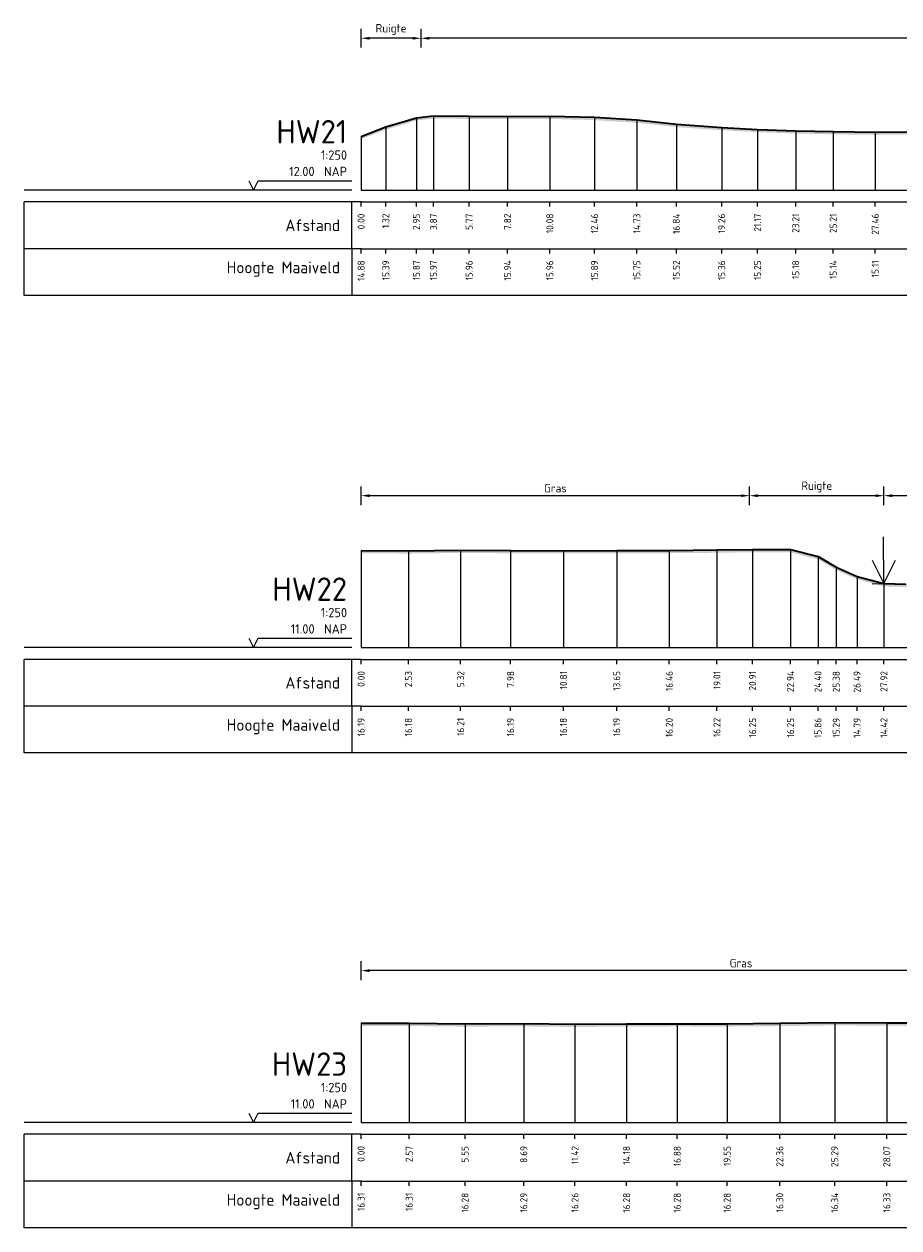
# Model space of a CAD drawing. Header units: metres. Extents: x 197882 to 206172, y 361908 to 364395.
# Tile 4 of 41: x 205766 to 205813, y 363771 to 363835. Entities that reach past the tile are written whole.
import ezdxf
from ezdxf.enums import TextEntityAlignment as Align

# ---------------------------------------------------------------- set-up
doc = ezdxf.new("R2010")
doc.units = ezdxf.units.M
doc.header["$PDMODE"] = 35
doc.header["$PDSIZE"] = 0.075
for name, color, linetype, lineweight in [('B-ME-GR-RIET-SD', 120, 'Continuous', 25), ('X-ME-AL-PROFIEL_HUIDIG MAAIVELD-GD', 252, 'Continuous', 0), ('X-XX-AL-DETAIL1-M', 7, 'Continuous', 18), ('X-XX-AL-DWARSPROFIEL_PROFIELLIJN MAAIVELD-GD', 8, 'Continuous', 35)]:
    doc.layers.add(name, color=color, linetype=linetype, lineweight=lineweight)
doc.layers.add('X-ME-AL-PROFIELRASTER-S', color=7, linetype='Continuous')
doc.styles.add('NLCS-ISO-ANNOTATIEF-T18', font='NLCS-ISO.ttf', dxfattribs={"height": 1.8})
doc.styles.add('NLCS-ISO-ANNOTATIVE-T18', font='NLCS-ISO.ttf', dxfattribs={"height": 1.8})
doc.dimstyles.new('NLCS-ANNOTATIEF-T18-PIJL_L2_H0', dxfattribs={"dimtxt": 2.5, "dimasz": 1.8, "dimexe": 2, "dimexo": 2, "dimgap": 0.7, "dimtad": 1, "dimzin": 0, "dimdsep": 46, "dimtxsty": 'NLCS-ISO-ANNOTATIEF-T18', "dimcen": 0, "dimdle": 2, "dimclrd": 256, "dimclre": 256, "dimclrt": 10, "dimaunit": 2, "dimadec": 0, "dimazin": 0, "dimtfac": 1, "dimtdec": 3, "dimtofl": 0, "dimtmove": 0, "dimatfit": 3, "dimfxl": 2, "dimfxlon": 1, "dimtfillclr": 256, "dimtolj": 1, "dimtzin": 0, "dimlwd": -1, "dimlwe": -1, "dimarcsym": 0})

# ---------------------------------------------------------------- blocks, each defined once
blk = doc.blocks.new('SAL-PROFIELRASTER-D')
at = {"color": 0, "linetype": 'ByBlock', "lineweight": -2, "flags": 128}
for points in [[(-2, 0), (-72, 0)], [(-24, 2), (-23, 0), (-22, 2), (-2, 2)], [(-72, -12.5), (-72, -2.5)], [(0, -2.5), (-72, -2.5)], [(-2, -12.5), (-2, -2.5)], [(0, -12.5), (-72, -12.5)]]:
    blk.add_lwpolyline(points, dxfattribs=at)
at = {"color": 0, "linetype": 'ByBlock', "lineweight": -2, "style": 'NLCS-ISO-ANNOTATIVE-T18'}
blk.add_text('NAP', height=2, dxfattribs=at).set_placement((-3, 3), align=Align.RIGHT)
blk.add_text('Afstand', height=2.5, dxfattribs=at).set_placement((-4.5, -7.5), align=Align.MIDDLE_RIGHT)
for tag, height, p in [('PROFIELNR', 5, (-3, 10)), ('SCHAAL', 2, (-3, 6.5)), ('NAP', 2, (-9.94, 3))]:
    blk.add_attdef(tag, text='', height=height, dxfattribs=at).set_placement(p, align=Align.RIGHT)
blk = doc.blocks.new('SAL-PROFIELRASTER_BALK_EIND1-D')
at = {"color": 0, "linetype": 'ByBlock', "lineweight": -2}
blk.add_line((1, -12.5), (1, -2.5), dxfattribs=at)
at = {"color": 0, "linetype": 'ByBlock', "lineweight": -2, "flags": 128}
for points in [[(0, 0), (1, 0)], [(0, -2.5), (1, -2.5)], [(0, -12.5), (1, -12.5)]]:
    blk.add_lwpolyline(points, dxfattribs=at)
blk = doc.blocks.new('SAL-PROFIELRASTER_BALK-D')
at = {"color": 0, "linetype": 'ByBlock', "lineweight": -2}
for p, q in [((-72, -12.5), (-72, -2.5)), ((-2, -2.5), (-2, -12.5)), ((0, -12.5), (-72, -12.5))]:
    blk.add_line(p, q, dxfattribs=at)
at = {"color": 0, "linetype": 'ByBlock', "lineweight": -2, "style": 'NLCS-ISO-ANNOTATIVE-T18'}
for tag, height, p in [('TITEL1', 2.5, (-4.5, -6.5)), ('TITEL2', 1.5, (-4.5, -9.5))]:
    blk.add_attdef(tag, text='', height=height, dxfattribs=at).set_placement(p, align=Align.MIDDLE_RIGHT)
blk = doc.blocks.new('SAL-PROFIELRASTER_BALK_EIND2-D')
at = {"color": 0, "linetype": 'ByBlock', "lineweight": -2}
for p, q in [((1, -2.5), (1, -12.5)), ((1, -12.5), (0, -12.5))]:
    blk.add_line(p, q, dxfattribs=at)
blk = doc.blocks.new('SAL-PROFIELRASTER_BALK_DATA-D')
at = {"color": 0, "linetype": 'ByBlock', "lineweight": -2}
blk.add_lwpolyline([(0, -3.5), (0, -2.5)], dxfattribs=at)
at = {"color": 0, "linetype": 'ByBlock', "lineweight": -2, "style": 'NLCS-ISO-ANNOTATIVE-T18'}
blk.add_attdef('GETAL', text='', height=1.5, rotation=90, dxfattribs=at).set_placement((0.75, -5), align=Align.RIGHT)
blk = doc.blocks.new('SAL-PROFIELRASTER_AANHAAL-D')
at = {"color": 9, "linetype": 'ByBlock', "lineweight": -2, "flags": 128}
blk.add_lwpolyline([(0, 1), (0, 0)], dxfattribs=at)
blk = doc.blocks.new('*D31')
at = {"layer": 'Defpoints', "color": 0, "transparency": 16777216}
for p in [(205787.059, 363834.542), (205787.059, 363826.427), (205962.44, 363826.427)]:
    blk.add_point(p, dxfattribs=at)
at = {"layer": 'X-XX-AL-DETAIL1-M', "transparency": 16777216}
for p, q in [((205787.059, 363834.042), (205787.059, 363835.042)), ((205961.99, 363834.542), (205787.509, 363834.542)), ((205962.44, 363834.042), (205962.44, 363835.042))]:
    blk.add_line(p, q, dxfattribs=at)
for points in [[(205787.509, 363834.617), (205787.509, 363834.467), (205787.059, 363834.542)], [(205961.99, 363834.617), (205961.99, 363834.467), (205962.44, 363834.542)]]:
    blk.add_solid(points, dxfattribs=at)
at = {"layer": 'X-XX-AL-DETAIL1-M', "color": 10, "transparency": 16777216, "insert": (205874.75, 363834.942), "char_height": 0.45, "attachment_point": 5, "style": 'NLCS-ISO-ANNOTATIEF-T18'}
blk.add_mtext('\\A1;Gras', dxfattribs=at)
blk = doc.blocks.new('*D33')
at = {"layer": 'Defpoints', "color": 0, "transparency": 16777216}
for p in [(205783.859, 363810.112), (205783.859, 363801.997), (205804.609, 363801.997)]:
    blk.add_point(p, dxfattribs=at)
at = {"layer": 'X-XX-AL-DETAIL1-M', "transparency": 16777216}
for p, q in [((205783.859, 363809.612), (205783.859, 363810.612)), ((205804.159, 363810.112), (205784.309, 363810.112)), ((205804.609, 363809.612), (205804.609, 363810.612))]:
    blk.add_line(p, q, dxfattribs=at)
for points in [[(205784.309, 363810.187), (205784.309, 363810.037), (205783.859, 363810.112)], [(205804.159, 363810.187), (205804.159, 363810.037), (205804.609, 363810.112)]]:
    blk.add_solid(points, dxfattribs=at)
at = {"layer": 'X-XX-AL-DETAIL1-M', "color": 10, "transparency": 16777216, "insert": (205794.234, 363810.512), "char_height": 0.45, "attachment_point": 5, "style": 'NLCS-ISO-ANNOTATIEF-T18'}
blk.add_mtext('\\A1;Gras', dxfattribs=at)
blk = doc.blocks.new('SGR-RIET DWP-SOD')
at = {"flags": 128}
for points in [[(0, 0), (-0.01, 1)], [(-0.255, 0.497), (0, 0), (0.245, 0.503)], [(-0.25, -0.003), (0.25, 0.003)]]:
    blk.add_lwpolyline(points, dxfattribs=at)
blk = doc.blocks.new('*D34')
at = {"layer": 'Defpoints', "color": 0, "transparency": 16777216}
for p in [(205811.783, 363810.112), (205811.783, 363801.997), (205822.769, 363801.997)]:
    blk.add_point(p, dxfattribs=at)
at = {"layer": 'X-XX-AL-DETAIL1-M', "transparency": 16777216}
for p, q in [((205811.783, 363809.612), (205811.783, 363810.612)), ((205822.319, 363810.112), (205812.233, 363810.112)), ((205822.769, 363809.612), (205822.769, 363810.612))]:
    blk.add_line(p, q, dxfattribs=at)
for points in [[(205812.233, 363810.187), (205812.233, 363810.037), (205811.783, 363810.112)], [(205822.319, 363810.187), (205822.319, 363810.037), (205822.769, 363810.112)]]:
    blk.add_solid(points, dxfattribs=at)
at = {"layer": 'X-XX-AL-DETAIL1-M', "color": 10, "transparency": 16777216, "insert": (205817.276, 363810.512), "char_height": 0.45, "attachment_point": 5, "style": 'NLCS-ISO-ANNOTATIEF-T18'}
blk.add_mtext('\\A1;Riet', dxfattribs=at)
blk = doc.blocks.new('*D38')
at = {"layer": 'Defpoints', "color": 0, "transparency": 16777216}
for p in [(205783.859, 363784.747), (205783.859, 363776.632), (205824.439, 363776.632)]:
    blk.add_point(p, dxfattribs=at)
at = {"layer": 'X-XX-AL-DETAIL1-M', "transparency": 16777216}
for p, q in [((205783.859, 363784.247), (205783.859, 363785.247)), ((205824.439, 363784.247), (205824.439, 363785.247)), ((205823.989, 363784.747), (205784.309, 363784.747))]:
    blk.add_line(p, q, dxfattribs=at)
for points in [[(205784.309, 363784.822), (205784.309, 363784.672), (205783.859, 363784.747)], [(205823.989, 363784.822), (205823.989, 363784.672), (205824.439, 363784.747)]]:
    blk.add_solid(points, dxfattribs=at)
at = {"layer": 'X-XX-AL-DETAIL1-M', "color": 10, "transparency": 16777216, "insert": (205804.149, 363785.147), "char_height": 0.45, "attachment_point": 5, "style": 'NLCS-ISO-ANNOTATIEF-T18'}
blk.add_mtext('\\A1;Gras', dxfattribs=at)
blk = doc.blocks.new('*D47')
at = {"layer": 'Defpoints', "color": 0, "transparency": 16777216}
for p in [(205783.859, 363834.542), (205783.859, 363826.427), (205787.059, 363826.427)]:
    blk.add_point(p, dxfattribs=at)
at = {"layer": 'X-XX-AL-DETAIL1-M', "transparency": 16777216}
for p, q in [((205783.859, 363834.042), (205783.859, 363835.042)), ((205786.609, 363834.542), (205784.309, 363834.542)), ((205787.059, 363834.042), (205787.059, 363835.042))]:
    blk.add_line(p, q, dxfattribs=at)
for points in [[(205784.309, 363834.617), (205784.309, 363834.467), (205783.859, 363834.542)], [(205786.609, 363834.617), (205786.609, 363834.467), (205787.059, 363834.542)]]:
    blk.add_solid(points, dxfattribs=at)
at = {"layer": 'X-XX-AL-DETAIL1-M', "color": 10, "transparency": 16777216, "insert": (205785.459, 363835.01), "char_height": 0.45, "attachment_point": 5, "style": 'NLCS-ISO-ANNOTATIEF-T18'}
blk.add_mtext('\\A1;Ruigte', dxfattribs=at)
blk = doc.blocks.new('*D48')
at = {"layer": 'Defpoints', "color": 0, "transparency": 16777216}
for p in [(205804.609, 363810.112), (205804.609, 363801.997), (205811.783, 363801.997)]:
    blk.add_point(p, dxfattribs=at)
at = {"layer": 'X-XX-AL-DETAIL1-M', "transparency": 16777216}
for p, q in [((205804.609, 363809.612), (205804.609, 363810.612)), ((205811.333, 363810.112), (205805.059, 363810.112)), ((205811.783, 363809.612), (205811.783, 363810.612))]:
    blk.add_line(p, q, dxfattribs=at)
for points in [[(205805.059, 363810.187), (205805.059, 363810.037), (205804.609, 363810.112)], [(205811.333, 363810.187), (205811.333, 363810.037), (205811.783, 363810.112)]]:
    blk.add_solid(points, dxfattribs=at)
at = {"layer": 'X-XX-AL-DETAIL1-M', "color": 10, "transparency": 16777216, "insert": (205808.196, 363810.579), "char_height": 0.45, "attachment_point": 5, "style": 'NLCS-ISO-ANNOTATIEF-T18'}
blk.add_mtext('\\A1;Ruigte', dxfattribs=at)

msp = doc.modelspace()

# ---------------------------------------------------------------- hatches: boundary and pattern name
at = {"layer": 'X-ME-AL-PROFIEL_HUIDIG MAAIVELD-GD'}
h = msp.add_hatch(dxfattribs=at)
h.set_pattern_fill('AGR-MAAIVELD', color=256, scale=0.05, pattern_type=2)
h.set_pattern_definition([(45, (-18.044, 287.2977), (-0.25000007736, 0.25000007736), []), (45, (-18.0797, 287.3334), (0, 0.50000015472), [0.3535535, -0.3535535]), (45, (-18.11543, 287.36912), (0, 0.50000015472), [0.3535535, -0.3535535]), (45, (-18.15164, 287.40533), (0, 0.50000015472), [0.3535535, -0.3535535]), (45, (-18.18686, 287.44055), (0, 0.50000015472), [0.3535535, -0.3535535]), (45, (-18.22257, 287.47626), (0, 0.50000015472), [0.3535535, -0.3535535]), (45, (-18.2583, 287.51198), (0, 0.50000015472), [0.3535535, -0.3535535]), (315, (-18.044, 287.2977), (0.25000007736, 0.25000007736), []), (315, (-18.0083, 287.3334), (0.50000015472, -1e-16), [0.3535535, -0.3535535]), (315, (-17.97257, 287.36912), (0.50000015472, -1e-16), [0.3535535, -0.3535535]), (315, (-17.93636, 287.40533), (0.50000015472, -1e-16), [0.3535535, -0.3535535]), (315, (-17.90114, 287.44055), (0.50000015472, -1e-16), [0.3535535, -0.3535535]), (315, (-17.86543, 287.47626), (0.50000015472, -1e-16), [0.3535535, -0.3535535]), (315, (-17.8297, 287.51198), (0.50000015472, -1e-16), [0.3535535, -0.3535535])])
h.paths.add_polyline_path([(205965.784, 363829.689), (205963.249, 363829.738), (205962.44, 363829.853), (205961.267, 363829.846), (205959.509, 363829.749), (205957.219, 363829.697), (205954.964, 363829.668), (205952.387, 363829.62), (205949.905, 363829.509), (205947.204, 363829.454), (205944.991, 363829.362), (205942.618, 363829.252), (205940.697, 363829.154), (205939.224, 363829.052), (205937.25, 363828.965), (205935.629, 363828.957), (205933.603, 363829.022), (205931.727, 363829.149), (205930.417, 363829.177), (205928.071, 363829.284), (205925.69, 363829.39), (205922.032, 363829.39), (205919.596, 363829.436), (205917.21, 363829.432), (205914.649, 363829.451), (205912.4, 363829.456), (205910.133, 363829.471), (205907.913, 363829.55), (205905.51, 363829.55), (205902.934, 363829.665), (205900.547, 363829.724), (205898.154, 363829.8), (205896.287, 363829.867), (205894.081, 363829.934), (205891.964, 363829.979), (205889.499, 363830.033), (205887.53, 363830.006), (205885.149, 363829.905), (205883.011, 363829.764), (205880.369, 363829.546), (205877.949, 363829.419), (205875.513, 363829.313), (205873.299, 363829.259), (205871.042, 363829.237), (205868.688, 363829.233), (205866.494, 363829.175), (205864.461, 363829.156), (205862.348, 363829.141), (205860.466, 363829.154), (205858.289, 363829.185), (205856.367, 363829.189), (205854.359, 363829.179), (205852.204, 363829.22), (205850.166, 363829.27), (205848.258, 363829.218), (205846.364, 363829.306), (205844.416, 363829.322), (205842.182, 363829.351), (205840.113, 363829.381), (205838.166, 363829.364), (205835.868, 363829.414), (205833.74, 363829.461), (205831.616, 363829.487), (205829.474, 363829.512), (205827.391, 363829.547), (205825.152, 363829.579), (205823.102, 363829.604), (205821.377, 363829.685), (205819.609, 363829.603), (205817.392, 363829.592), (205815.494, 363829.565), (205813.407, 363829.548), (205811.319, 363829.532), (205809.074, 363829.563), (205807.07, 363829.603), (205805.031, 363829.676), (205803.117, 363829.782), (205800.697, 363829.947), (205798.588, 363830.178), (205796.323, 363830.319), (205793.939, 363830.388), (205791.681, 363830.371), (205789.629, 363830.382), (205787.728, 363830.399), (205786.812, 363830.299), (205785.182, 363829.817), (205783.859, 363829.303), (205783.859, 363829.153), (205785.182, 363829.667), (205786.812, 363830.149), (205787.728, 363830.249), (205789.629, 363830.232), (205791.681, 363830.221), (205793.939, 363830.238), (205796.323, 363830.169), (205798.588, 363830.028), (205800.697, 363829.797), (205803.117, 363829.632), (205805.031, 363829.526), (205807.07, 363829.453), (205809.074, 363829.413), (205811.319, 363829.382), (205813.407, 363829.398), (205815.494, 363829.415), (205817.392, 363829.442), (205819.609, 363829.453), (205821.377, 363829.535), (205823.102, 363829.454), (205825.152, 363829.429), (205827.391, 363829.397), (205829.474, 363829.362), (205831.616, 363829.337), (205833.74, 363829.311), (205835.868, 363829.264), (205838.166, 363829.214), (205840.113, 363829.231), (205842.182, 363829.201), (205844.416, 363829.172), (205846.364, 363829.156), (205848.258, 363829.068), (205850.166, 363829.12), (205852.204, 363829.07), (205854.359, 363829.029), (205856.367, 363829.039), (205858.289, 363829.035), (205860.466, 363829.004), (205862.348, 363828.991), (205864.461, 363829.006), (205866.494, 363829.025), (205868.688, 363829.083), (205871.042, 363829.087), (205873.299, 363829.109), (205875.513, 363829.163), (205877.949, 363829.269), (205880.369, 363829.396), (205883.011, 363829.614), (205885.149, 363829.755), (205887.53, 363829.856), (205889.499, 363829.883), (205891.964, 363829.829), (205894.081, 363829.784), (205896.287, 363829.717), (205898.154, 363829.65), (205900.547, 363829.574), (205902.934, 363829.515), (205905.51, 363829.4), (205907.913, 363829.4), (205910.133, 363829.321), (205912.4, 363829.306), (205914.649, 363829.301), (205917.21, 363829.282), (205919.596, 363829.286), (205922.032, 363829.24), (205925.69, 363829.24), (205928.071, 363829.134), (205930.417, 363829.027), (205931.727, 363828.999), (205933.603, 363828.872), (205935.629, 363828.807), (205937.25, 363828.815), (205939.224, 363828.902), (205940.697, 363829.004), (205942.618, 363829.102), (205944.991, 363829.212), (205947.204, 363829.304), (205949.905, 363829.359), (205952.387, 363829.47), (205954.964, 363829.518), (205957.219, 363829.547), (205959.509, 363829.599), (205961.267, 363829.696), (205962.44, 363829.703), (205963.249, 363829.588), (205965.784, 363829.539)])
h = msp.add_hatch(dxfattribs=at)
h.set_pattern_fill('AGR-MAAIVELD', color=256, scale=0.05, pattern_type=2)
h.set_pattern_definition([(45, (-18.044, 300.36698), (-0.25000007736, 0.25000007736), []), (45, (-18.0797, 300.4027), (0, 0.50000015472), [0.3535535, -0.3535535]), (45, (-18.11543, 300.4384), (0, 0.50000015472), [0.3535535, -0.3535535]), (45, (-18.15164, 300.47462), (0, 0.50000015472), [0.3535535, -0.3535535]), (45, (-18.18686, 300.50984), (0, 0.50000015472), [0.3535535, -0.3535535]), (45, (-18.22257, 300.54555), (0, 0.50000015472), [0.3535535, -0.3535535]), (45, (-18.2583, 300.58127), (0, 0.50000015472), [0.3535535, -0.3535535]), (315, (-18.044, 300.36698), (0.25000007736, 0.25000007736), []), (315, (-18.0083, 300.4027), (0.50000015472, -1e-16), [0.3535535, -0.3535535]), (315, (-17.97257, 300.4384), (0.50000015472, -1e-16), [0.3535535, -0.3535535]), (315, (-17.93636, 300.47462), (0.50000015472, -1e-16), [0.3535535, -0.3535535]), (315, (-17.90114, 300.50984), (0.50000015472, -1e-16), [0.3535535, -0.3535535]), (315, (-17.86543, 300.54555), (0.50000015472, -1e-16), [0.3535535, -0.3535535]), (315, (-17.8297, 300.58127), (0.50000015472, -1e-16), [0.3535535, -0.3535535])])
h.paths.add_polyline_path([(206040.922, 363806.91), (206040.922, 363806.76), (206040.29, 363806.78), (206039.434, 363806.717), (206036.984, 363806.652), (206034.483, 363806.694), (206031.974, 363806.701), (206029.75, 363806.714), (206027.797, 363806.702), (206025.385, 363806.717), (206022.882, 363806.696), (206020.63, 363806.695), (206018.4, 363806.628), (206016.144, 363806.556), (206013.871, 363806.421), (206011.878, 363806.337), (206009.697, 363806.305), (206007.742, 363806.325), (206005.542, 363806.366), (206003.474, 363806.303), (206001.389, 363806.247), (205999.113, 363806.145), (205996.659, 363806.074), (205994.307, 363805.951), (205992.266, 363805.915), (205990.176, 363805.887), (205987.939, 363805.87), (205985.877, 363805.9), (205983.763, 363805.839), (205981.763, 363805.866), (205979.701, 363805.781), (205977.448, 363805.801), (205975.444, 363805.809), (205973.472, 363805.79), (205971.544, 363805.803), (205969.716, 363805.83), (205967.667, 363805.929), (205965.623, 363805.995), (205963.521, 363805.994), (205961.651, 363805.976), (205959.553, 363805.945), (205957.82, 363805.947), (205955.567, 363805.956), (205953.473, 363806.06), (205951.484, 363806.183), (205949.464, 363806.309), (205947.487, 363806.423), (205945.407, 363806.553), (205943.244, 363806.616), (205941.407, 363806.657), (205939.416, 363806.637), (205937.238, 363806.66), (205935.246, 363806.636), (205933.269, 363806.651), (205931.183, 363806.665), (205929.19, 363806.711), (205927.334, 363806.73), (205925.221, 363806.772), (205923.26, 363806.802), (205921.366, 363806.86), (205919.439, 363806.879), (205917.4, 363806.894), (205915.328, 363806.815), (205913.49, 363806.617), (205911.67, 363806.37), (205909.802, 363806.104), (205907.976, 363805.91), (205905.957, 363805.833), (205903.966, 363805.799), (205902.133, 363805.769), (205900.146, 363805.817), (205898.192, 363805.877), (205896.225, 363805.909), (205894.194, 363805.969), (205892.083, 363806.051), (205890.178, 363806.116), (205888.118, 363806.231), (205886.031, 363806.309), (205883.951, 363806.361), (205881.995, 363806.417), (205880.078, 363806.485), (205878.219, 363806.517), (205876.314, 363806.562), (205874.364, 363806.595), (205872.62, 363806.624), (205870.69, 363806.631), (205868.807, 363806.675), (205866.868, 363806.725), (205864.949, 363806.716), (205862.846, 363806.69), (205860.967, 363806.672), (205859.266, 363806.608), (205857.656, 363806.611), (205855.75, 363806.597), (205853.59, 363806.627), (205851.501, 363806.676), (205849.476, 363806.751), (205847.51, 363806.833), (205845.796, 363806.892), (205843.989, 363806.93), (205842.011, 363806.96), (205839.936, 363807.059), (205838.093, 363807.153), (205836.25, 363807.214), (205834.544, 363807.223), (205833.554, 363807.098), (205832.055, 363806.687), (205830.961, 363806.301), (205829.954, 363805.777), (205829.04, 363805.371), (205827.353, 363805.262), (205825.489, 363805.124), (205824.557, 363804.9), (205822.769, 363804.581), (205821.6, 363804.681), (205820.075, 363804.612), (205818.656, 363804.579), (205817.321, 363804.574), (205816.051, 363805.057), (205814.377, 363805.211), (205812.952, 363805.239), (205811.783, 363805.269), (205810.347, 363805.64), (205809.236, 363806.141), (205808.261, 363806.71), (205806.796, 363807.094), (205804.768, 363807.093), (205802.865, 363807.064), (205800.317, 363807.042), (205797.51, 363807.033), (205794.666, 363807.026), (205791.843, 363807.038), (205789.176, 363807.055), (205786.385, 363807.023), (205783.859, 363807.033), (205783.859, 363807.183), (205786.385, 363807.173), (205789.176, 363807.205), (205791.843, 363807.188), (205794.666, 363807.176), (205797.51, 363807.183), (205800.317, 363807.192), (205802.865, 363807.214), (205804.768, 363807.243), (205806.796, 363807.244), (205808.261, 363806.86), (205809.236, 363806.291), (205810.347, 363805.79), (205811.783, 363805.419), (205812.952, 363805.389), (205814.377, 363805.361), (205816.051, 363805.207), (205817.321, 363804.724), (205818.656, 363804.729), (205820.075, 363804.762), (205821.6, 363804.831), (205822.769, 363804.731), (205824.557, 363805.05), (205825.489, 363805.274), (205827.353, 363805.412), (205829.04, 363805.521), (205829.954, 363805.927), (205830.961, 363806.451), (205832.055, 363806.837), (205833.554, 363807.248), (205834.544, 363807.373), (205836.25, 363807.364), (205838.093, 363807.303), (205839.936, 363807.209), (205842.011, 363807.11), (205843.989, 363807.08), (205845.796, 363807.042), (205847.51, 363806.983), (205849.476, 363806.901), (205851.501, 363806.826), (205853.59, 363806.777), (205855.75, 363806.747), (205857.656, 363806.761), (205859.266, 363806.758), (205860.967, 363806.822), (205862.846, 363806.84), (205864.949, 363806.866), (205866.868, 363806.875), (205868.807, 363806.825), (205870.69, 363806.781), (205872.62, 363806.774), (205874.364, 363806.745), (205876.314, 363806.712), (205878.219, 363806.667), (205880.078, 363806.635), (205881.995, 363806.567), (205883.951, 363806.511), (205886.031, 363806.459), (205888.118, 363806.381), (205890.178, 363806.266), (205892.083, 363806.201), (205894.194, 363806.119), (205896.225, 363806.059), (205898.192, 363806.027), (205900.146, 363805.967), (205902.133, 363805.919), (205903.966, 363805.949), (205905.957, 363805.983), (205907.976, 363806.06), (205909.802, 363806.254), (205911.67, 363806.52), (205913.49, 363806.767), (205915.328, 363806.965), (205917.4, 363807.044), (205919.439, 363807.029), (205921.366, 363807.01), (205923.26, 363806.952), (205925.221, 363806.922), (205927.334, 363806.88), (205929.19, 363806.861), (205931.183, 363806.815), (205933.269, 363806.801), (205935.246, 363806.786), (205937.238, 363806.81), (205939.416, 363806.787), (205941.407, 363806.807), (205943.244, 363806.766), (205945.407, 363806.703), (205947.487, 363806.573), (205949.464, 363806.459), (205951.484, 363806.333), (205953.473, 363806.21), (205955.567, 363806.106), (205957.82, 363806.097), (205959.553, 363806.095), (205961.651, 363806.126), (205963.521, 363806.144), (205965.623, 363806.145), (205967.667, 363806.079), (205969.716, 363805.98), (205971.544, 363805.953), (205973.472, 363805.94), (205975.444, 363805.959), (205977.448, 363805.951), (205979.701, 363805.931), (205981.763, 363806.016), (205983.763, 363805.989), (205985.877, 363806.05), (205987.939, 363806.02), (205990.176, 363806.037), (205992.266, 363806.065), (205994.307, 363806.101), (205996.659, 363806.224), (205999.113, 363806.295), (206001.389, 363806.397), (206003.474, 363806.453), (206005.542, 363806.516), (206007.742, 363806.475), (206009.697, 363806.455), (206011.878, 363806.487), (206013.871, 363806.571), (206016.144, 363806.706), (206018.4, 363806.778), (206020.63, 363806.845), (206022.882, 363806.846), (206025.385, 363806.867), (206027.797, 363806.852), (206029.75, 363806.864), (206031.974, 363806.851), (206034.483, 363806.844), (206036.984, 363806.802), (206039.434, 363806.867), (206040.29, 363806.93)])
h = msp.add_hatch(dxfattribs=at)
h.set_pattern_fill('AGR-MAAIVELD', color=256, scale=0.05, pattern_type=2)
h.set_pattern_definition([(45, (-18.044, 312.50274), (-0.25000007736, 0.25000007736), []), (45, (-18.0797, 312.53845), (0, 0.50000015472), [0.3535535, -0.3535535]), (45, (-18.11543, 312.57417), (0, 0.50000015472), [0.3535535, -0.3535535]), (45, (-18.15164, 312.6104), (0, 0.50000015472), [0.3535535, -0.3535535]), (45, (-18.18686, 312.6456), (0, 0.50000015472), [0.3535535, -0.3535535]), (45, (-18.22257, 312.6813), (0, 0.50000015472), [0.3535535, -0.3535535]), (45, (-18.2583, 312.71703), (0, 0.50000015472), [0.3535535, -0.3535535]), (315, (-18.044, 312.50274), (0.25000007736, 0.25000007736), []), (315, (-18.0083, 312.53845), (0.50000015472, -1e-16), [0.3535535, -0.3535535]), (315, (-17.97257, 312.57417), (0.50000015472, -1e-16), [0.3535535, -0.3535535]), (315, (-17.93636, 312.6104), (0.50000015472, -1e-16), [0.3535535, -0.3535535]), (315, (-17.90114, 312.6456), (0.50000015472, -1e-16), [0.3535535, -0.3535535]), (315, (-17.86543, 312.6813), (0.50000015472, -1e-16), [0.3535535, -0.3535535]), (315, (-17.8297, 312.71703), (0.50000015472, -1e-16), [0.3535535, -0.3535535])])
h.paths.add_polyline_path([(205874.304, 363781.765), (205871.765, 363781.873), (205868.818, 363781.941), (205866.364, 363782.022), (205863.706, 363782.022), (205860.884, 363782.053), (205858.194, 363781.991), (205856.952, 363781.6), (205855.979, 363781.189), (205854.628, 363780.7), (205853.14, 363780.273), (205851.448, 363779.975), (205850.961, 363779.78), (205850.391, 363779.534), (205849.525, 363779.589), (205848.887, 363779.79), (205848.759, 363779.822), (205847.738, 363779.886), (205846.284, 363779.918), (205844.84, 363779.975), (205842.989, 363779.883), (205841.205, 363779.854), (205839.684, 363779.843), (205839.211, 363779.685), (205838.979, 363779.586), (205838.165, 363779.575), (205837.829, 363779.698), (205837.162, 363780.017), (205835.255, 363780.179), (205833.585, 363780.249), (205831.989, 363780.604), (205830.678, 363780.901), (205829.437, 363781.585), (205827.889, 363782.035), (205825.681, 363782.104), (205823.831, 363782.002), (205820.876, 363781.935), (205817.705, 363781.955), (205814.849, 363781.961), (205811.933, 363781.957), (205809.152, 363781.976), (205806.219, 363781.934), (205803.409, 363781.913), (205800.743, 363781.915), (205798.038, 363781.911), (205795.282, 363781.887), (205792.545, 363781.921), (205789.409, 363781.91), (205786.426, 363781.941), (205783.859, 363781.942), (205783.859, 363781.792), (205786.426, 363781.791), (205789.409, 363781.76), (205792.545, 363781.771), (205795.282, 363781.737), (205798.038, 363781.761), (205800.743, 363781.765), (205803.409, 363781.763), (205806.219, 363781.784), (205809.152, 363781.826), (205811.933, 363781.807), (205814.849, 363781.811), (205817.705, 363781.805), (205820.876, 363781.785), (205823.831, 363781.852), (205825.681, 363781.954), (205827.889, 363781.885), (205829.437, 363781.435), (205830.678, 363780.751), (205831.989, 363780.454), (205833.585, 363780.099), (205835.255, 363780.029), (205837.162, 363779.867), (205837.829, 363779.548), (205838.165, 363779.425), (205838.979, 363779.436), (205839.211, 363779.535), (205839.684, 363779.693), (205841.205, 363779.704), (205842.989, 363779.733), (205844.84, 363779.825), (205846.284, 363779.768), (205847.738, 363779.736), (205848.759, 363779.672), (205848.887, 363779.64), (205849.525, 363779.439), (205850.391, 363779.384), (205850.961, 363779.63), (205851.448, 363779.825), (205853.14, 363780.123), (205854.628, 363780.55), (205855.979, 363781.039), (205856.952, 363781.45), (205858.194, 363781.841), (205860.884, 363781.903), (205863.706, 363781.872), (205866.364, 363781.872), (205868.818, 363781.791), (205871.765, 363781.723), (205874.304, 363781.615)])

# ---------------------------------------------------------------- linework, layer by layer
at = {"layer": 'X-XX-AL-DWARSPROFIEL_PROFIELLIJN MAAIVELD-GD'}
for points in [[(205783.859, 363829.303), (205785.182, 363829.817), (205786.812, 363830.299), (205787.728, 363830.399), (205789.629, 363830.382), (205791.681, 363830.371), (205793.939, 363830.388), (205796.323, 363830.319), (205798.588, 363830.178), (205800.697, 363829.947), (205803.117, 363829.782), (205805.031, 363829.676), (205807.07, 363829.603), (205809.074, 363829.563), (205811.319, 363829.532), (205813.407, 363829.548)], [(205783.859, 363807.183), (205786.385, 363807.173), (205789.176, 363807.205), (205791.843, 363807.188), (205794.666, 363807.176), (205797.51, 363807.183), (205800.317, 363807.192), (205802.865, 363807.214), (205804.768, 363807.243), (205806.796, 363807.244), (205808.261, 363806.86), (205809.236, 363806.291), (205810.347, 363805.79), (205811.783, 363805.419), (205812.952, 363805.389)], [(205783.859, 363781.942), (205786.426, 363781.941), (205789.409, 363781.91), (205792.545, 363781.921), (205795.282, 363781.887), (205798.038, 363781.911), (205800.743, 363781.915), (205803.409, 363781.913), (205806.219, 363781.934), (205809.152, 363781.976), (205811.933, 363781.957), (205814.849, 363781.961)]]:
    msp.add_lwpolyline(points, dxfattribs=at)

# ---------------------------------------------------------------- block references
at = {"layer": 'B-ME-GR-RIET-SD', "xscale": 2.5, "yscale": 2.5, "zscale": 2.5}
msp.add_blockref('SGR-RIET DWP-SOD', (205811.783, 363805.419), dxfattribs=at)
at = {"layer": 'X-ME-AL-PROFIELRASTER-S', "xscale": 0.25, "yscale": 0.25, "zscale": 0.25}
for name, p, values in [('SAL-PROFIELRASTER-D', (205783.859, 363826.427), {'PROFIELNR': 'HW21', 'SCHAAL': '1:250', 'NAP': '12.00'}), ('SAL-PROFIELRASTER_BALK_DATA-D', (205783.859, 363826.427), {'GETAL': '0.00'}), ('SAL-PROFIELRASTER_BALK_DATA-D', (205785.182, 363826.427), {'GETAL': '1.32'}), ('SAL-PROFIELRASTER_BALK_DATA-D', (205786.812, 363826.427), {'GETAL': '2.95'}), ('SAL-PROFIELRASTER_BALK_DATA-D', (205787.728, 363826.427), {'GETAL': '3.87'}), ('SAL-PROFIELRASTER_BALK_DATA-D', (205789.629, 363826.427), {'GETAL': '5.77'}), ('SAL-PROFIELRASTER_BALK_DATA-D', (205791.681, 363826.427), {'GETAL': '7.82'}), ('SAL-PROFIELRASTER_BALK_DATA-D', (205793.939, 363826.427), {'GETAL': '10.08'}), ('SAL-PROFIELRASTER_BALK_DATA-D', (205796.323, 363826.427), {'GETAL': '12.46'}), ('SAL-PROFIELRASTER_BALK_DATA-D', (205798.588, 363826.427), {'GETAL': '14.73'}), ('SAL-PROFIELRASTER_BALK_DATA-D', (205800.697, 363826.427), {'GETAL': '16.84'}), ('SAL-PROFIELRASTER_BALK_DATA-D', (205803.117, 363826.427), {'GETAL': '19.26'}), ('SAL-PROFIELRASTER_BALK_DATA-D', (205805.031, 363826.427), {'GETAL': '21.17'}), ('SAL-PROFIELRASTER_BALK_DATA-D', (205807.07, 363826.427), {'GETAL': '23.21'}), ('SAL-PROFIELRASTER_BALK_DATA-D', (205809.074, 363826.427), {'GETAL': '25.21'}), ('SAL-PROFIELRASTER_BALK_DATA-D', (205811.319, 363826.427), {'GETAL': '27.46'}), ('SAL-PROFIELRASTER_BALK-D', (205783.859, 363823.927), {'TITEL1': 'Hoogte Maaiveld'}), ('SAL-PROFIELRASTER_BALK_DATA-D', (205783.859, 363823.927), {'GETAL': '14.88'}), ('SAL-PROFIELRASTER_BALK_DATA-D', (205785.182, 363823.927), {'GETAL': '15.39'}), ('SAL-PROFIELRASTER_BALK_DATA-D', (205786.812, 363823.927), {'GETAL': '15.87'}), ('SAL-PROFIELRASTER_BALK_DATA-D', (205787.728, 363823.927), {'GETAL': '15.97'}), ('SAL-PROFIELRASTER_BALK_DATA-D', (205789.629, 363823.927), {'GETAL': '15.96'}), ('SAL-PROFIELRASTER_BALK_DATA-D', (205791.681, 363823.927), {'GETAL': '15.94'}), ('SAL-PROFIELRASTER_BALK_DATA-D', (205793.939, 363823.927), {'GETAL': '15.96'}), ('SAL-PROFIELRASTER_BALK_DATA-D', (205796.323, 363823.927), {'GETAL': '15.89'}), ('SAL-PROFIELRASTER_BALK_DATA-D', (205798.588, 363823.927), {'GETAL': '15.75'}), ('SAL-PROFIELRASTER_BALK_DATA-D', (205800.697, 363823.927), {'GETAL': '15.52'}), ('SAL-PROFIELRASTER_BALK_DATA-D', (205803.117, 363823.927), {'GETAL': '15.36'}), ('SAL-PROFIELRASTER_BALK_DATA-D', (205805.031, 363823.927), {'GETAL': '15.25'}), ('SAL-PROFIELRASTER_BALK_DATA-D', (205807.07, 363823.927), {'GETAL': '15.18'}), ('SAL-PROFIELRASTER_BALK_DATA-D', (205809.074, 363823.927), {'GETAL': '15.14'}), ('SAL-PROFIELRASTER_BALK_DATA-D', (205811.319, 363823.927), {'GETAL': '15.11'}), ('SAL-PROFIELRASTER-D', (205783.859, 363801.997), {'PROFIELNR': 'HW22', 'SCHAAL': '1:250', 'NAP': '11.00'}), ('SAL-PROFIELRASTER_BALK_DATA-D', (205783.859, 363801.997), {'GETAL': '0.00'}), ('SAL-PROFIELRASTER_BALK_DATA-D', (205786.385, 363801.997), {'GETAL': '2.53'}), ('SAL-PROFIELRASTER_BALK_DATA-D', (205789.176, 363801.997), {'GETAL': '5.32'}), ('SAL-PROFIELRASTER_BALK_DATA-D', (205791.843, 363801.997), {'GETAL': '7.98'}), ('SAL-PROFIELRASTER_BALK_DATA-D', (205794.666, 363801.997), {'GETAL': '10.81'}), ('SAL-PROFIELRASTER_BALK_DATA-D', (205797.51, 363801.997), {'GETAL': '13.65'}), ('SAL-PROFIELRASTER_BALK_DATA-D', (205800.317, 363801.997), {'GETAL': '16.46'}), ('SAL-PROFIELRASTER_BALK_DATA-D', (205802.865, 363801.997), {'GETAL': '19.01'}), ('SAL-PROFIELRASTER_BALK_DATA-D', (205804.768, 363801.997), {'GETAL': '20.91'}), ('SAL-PROFIELRASTER_BALK_DATA-D', (205806.796, 363801.997), {'GETAL': '22.94'}), ('SAL-PROFIELRASTER_BALK_DATA-D', (205808.261, 363801.997), {'GETAL': '24.40'}), ('SAL-PROFIELRASTER_BALK_DATA-D', (205809.236, 363801.997), {'GETAL': '25.38'}), ('SAL-PROFIELRASTER_BALK_DATA-D', (205810.347, 363801.997), {'GETAL': '26.49'}), ('SAL-PROFIELRASTER_BALK_DATA-D', (205811.783, 363801.997), {'GETAL': '27.92'}), ('SAL-PROFIELRASTER_BALK-D', (205783.859, 363799.497), {'TITEL1': 'Hoogte Maaiveld'}), ('SAL-PROFIELRASTER_BALK_DATA-D', (205783.859, 363799.497), {'GETAL': '16.19'}), ('SAL-PROFIELRASTER_BALK_DATA-D', (205786.385, 363799.497), {'GETAL': '16.18'}), ('SAL-PROFIELRASTER_BALK_DATA-D', (205789.176, 363799.497), {'GETAL': '16.21'}), ('SAL-PROFIELRASTER_BALK_DATA-D', (205791.843, 363799.497), {'GETAL': '16.19'}), ('SAL-PROFIELRASTER_BALK_DATA-D', (205794.666, 363799.497), {'GETAL': '16.18'}), ('SAL-PROFIELRASTER_BALK_DATA-D', (205797.51, 363799.497), {'GETAL': '16.19'}), ('SAL-PROFIELRASTER_BALK_DATA-D', (205800.317, 363799.497), {'GETAL': '16.20'}), ('SAL-PROFIELRASTER_BALK_DATA-D', (205802.865, 363799.497), {'GETAL': '16.22'}), ('SAL-PROFIELRASTER_BALK_DATA-D', (205804.768, 363799.497), {'GETAL': '16.25'}), ('SAL-PROFIELRASTER_BALK_DATA-D', (205806.796, 363799.497), {'GETAL': '16.25'}), ('SAL-PROFIELRASTER_BALK_DATA-D', (205808.261, 363799.497), {'GETAL': '15.86'}), ('SAL-PROFIELRASTER_BALK_DATA-D', (205809.236, 363799.497), {'GETAL': '15.29'}), ('SAL-PROFIELRASTER_BALK_DATA-D', (205810.347, 363799.497), {'GETAL': '14.79'}), ('SAL-PROFIELRASTER_BALK_DATA-D', (205811.783, 363799.497), {'GETAL': '14.42'}), ('SAL-PROFIELRASTER-D', (205783.859, 363776.632), {'PROFIELNR': 'HW23', 'SCHAAL': '1:250', 'NAP': '11.00'}), ('SAL-PROFIELRASTER_BALK_DATA-D', (205783.859, 363776.632), {'GETAL': '0.00'}), ('SAL-PROFIELRASTER_BALK_DATA-D', (205786.426, 363776.632), {'GETAL': '2.57'}), ('SAL-PROFIELRASTER_BALK_DATA-D', (205789.409, 363776.632), {'GETAL': '5.55'}), ('SAL-PROFIELRASTER_BALK_DATA-D', (205792.545, 363776.632), {'GETAL': '8.69'}), ('SAL-PROFIELRASTER_BALK_DATA-D', (205795.282, 363776.632), {'GETAL': '11.42'}), ('SAL-PROFIELRASTER_BALK_DATA-D', (205798.038, 363776.632), {'GETAL': '14.18'}), ('SAL-PROFIELRASTER_BALK_DATA-D', (205800.743, 363776.632), {'GETAL': '16.88'}), ('SAL-PROFIELRASTER_BALK_DATA-D', (205803.409, 363776.632), {'GETAL': '19.55'}), ('SAL-PROFIELRASTER_BALK_DATA-D', (205806.219, 363776.632), {'GETAL': '22.36'}), ('SAL-PROFIELRASTER_BALK_DATA-D', (205809.152, 363776.632), {'GETAL': '25.29'}), ('SAL-PROFIELRASTER_BALK_DATA-D', (205811.933, 363776.632), {'GETAL': '28.07'}), ('SAL-PROFIELRASTER_BALK-D', (205783.859, 363774.132), {'TITEL1': 'Hoogte Maaiveld'}), ('SAL-PROFIELRASTER_BALK_DATA-D', (205783.859, 363774.132), {'GETAL': '16.31'}), ('SAL-PROFIELRASTER_BALK_DATA-D', (205786.426, 363774.132), {'GETAL': '16.31'}), ('SAL-PROFIELRASTER_BALK_DATA-D', (205789.409, 363774.132), {'GETAL': '16.28'}), ('SAL-PROFIELRASTER_BALK_DATA-D', (205792.545, 363774.132), {'GETAL': '16.29'}), ('SAL-PROFIELRASTER_BALK_DATA-D', (205795.282, 363774.132), {'GETAL': '16.26'}), ('SAL-PROFIELRASTER_BALK_DATA-D', (205798.038, 363774.132), {'GETAL': '16.28'}), ('SAL-PROFIELRASTER_BALK_DATA-D', (205800.743, 363774.132), {'GETAL': '16.28'}), ('SAL-PROFIELRASTER_BALK_DATA-D', (205803.409, 363774.132), {'GETAL': '16.28'}), ('SAL-PROFIELRASTER_BALK_DATA-D', (205806.219, 363774.132), {'GETAL': '16.30'}), ('SAL-PROFIELRASTER_BALK_DATA-D', (205809.152, 363774.132), {'GETAL': '16.34'}), ('SAL-PROFIELRASTER_BALK_DATA-D', (205811.933, 363774.132), {'GETAL': '16.33'})]:
    msp.add_blockref(name, p, dxfattribs=at).add_auto_attribs(values)
at = {"layer": 'X-ME-AL-PROFIELRASTER-S'}
for p, yscale in [((205786.812, 363826.427), 3.872), ((205787.728, 363826.427), 3.972), ((205789.629, 363826.427), 3.955), ((205791.681, 363826.427), 3.944000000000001), ((205793.939, 363826.427), 3.961), ((205796.323, 363826.427), 3.891999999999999), ((205798.588, 363826.427), 3.750999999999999), ((205800.697, 363826.427), 3.52), ((205783.859, 363826.427), 2.875999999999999), ((205785.182, 363826.427), 3.390000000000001), ((205803.117, 363826.427), 3.355), ((205805.031, 363826.427), 3.249000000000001), ((205807.07, 363826.427), 3.176), ((205809.074, 363826.427), 3.135999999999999), ((205811.319, 363826.427), 3.105), ((205783.859, 363801.997), 5.186), ((205786.385, 363801.997), 5.175999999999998), ((205789.176, 363801.997), 5.207999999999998), ((205791.843, 363801.997), 5.190999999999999), ((205794.666, 363801.997), 5.178999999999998), ((205797.51, 363801.997), 5.186), ((205800.317, 363801.997), 5.195), ((205802.865, 363801.997), 5.216999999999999), ((205804.768, 363801.997), 5.245999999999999), ((205806.796, 363801.997), 5.247), ((205808.261, 363801.997), 4.863), ((205809.236, 363801.997), 4.294), ((205810.347, 363801.997), 3.792999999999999), ((205811.783, 363801.997), 3.422000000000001), ((205783.859, 363776.632), 5.309999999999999), ((205786.426, 363776.632), 5.309000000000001), ((205789.409, 363776.632), 5.277999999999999), ((205792.545, 363776.632), 5.289000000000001), ((205795.282, 363776.632), 5.254999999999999), ((205798.038, 363776.632), 5.279), ((205800.743, 363776.632), 5.283000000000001), ((205803.409, 363776.632), 5.280999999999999), ((205806.219, 363776.632), 5.302), ((205809.152, 363776.632), 5.344000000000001), ((205811.933, 363776.632), 5.324999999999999)]:
    msp.add_blockref('SAL-PROFIELRASTER_AANHAAL-D', p, dxfattribs=dict(at, yscale=yscale))
at = {"layer": 'X-ME-AL-PROFIELRASTER-S', "yscale": 0.25}
for name, p, xscale, zscale in [('SAL-PROFIELRASTER_BALK_EIND1-D', (205783.859, 363826.427), 182.5505301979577, 182.5505301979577), ('SAL-PROFIELRASTER_BALK_EIND2-D', (205783.859, 363823.927), 182.5505301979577, 182.5505301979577), ('SAL-PROFIELRASTER_BALK_EIND1-D', (205783.859, 363801.997), 257.6883281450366, 257.6883281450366), ('SAL-PROFIELRASTER_BALK_EIND2-D', (205783.859, 363799.497), 257.6883281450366, 257.6883281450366), ('SAL-PROFIELRASTER_BALK_EIND1-D', (205783.859, 363776.632), 91.07036610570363, 91.07036610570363), ('SAL-PROFIELRASTER_BALK_EIND2-D', (205783.859, 363774.132), 91.07036610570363, 91.07036610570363)]:
    msp.add_blockref(name, p, dxfattribs=dict(at, xscale=xscale, zscale=zscale))

# ---------------------------------------------------------------- dimensions: what is measured, and where the dimension line sits
at = {"layer": 'X-XX-AL-DETAIL1-M'}
for base, p1, p2, text, picture, middle in [((205783.859, 363834.542), (205787.059, 363826.427), (205783.859, 363826.427), 'Ruigte', '*D47', (205785.459, 363834.542)), ((205787.059, 363834.542), (205962.44, 363826.427), (205787.059, 363826.427), 'Gras', '*D31', (205874.75, 363834.542)), ((205783.859, 363810.112), (205804.609, 363801.997), (205783.859, 363801.997), 'Gras', '*D33', (205794.234, 363810.112)), ((205804.609, 363810.112), (205811.783, 363801.997), (205804.609, 363801.997), 'Ruigte', '*D48', (205808.196, 363810.112)), ((205811.783, 363810.112), (205822.769, 363801.997), (205811.783, 363801.997), 'Riet', '*D34', (205817.276, 363810.112)), ((205783.859, 363784.747), (205824.439, 363776.632), (205783.859, 363776.632), 'Gras', '*D38', (205804.149, 363784.747))]:
    dim = msp.add_linear_dim(base=base, p1=p1, p2=p2, text=text, dimstyle='NLCS-ANNOTATIEF-T18-PIJL_L2_H0', dxfattribs=at)
    dim.commit()
    dim.dimension.update_dxf_attribs({"geometry": picture, "text_midpoint": middle, "dimtype": 160})

doc.saveas('drawing.dxf')
